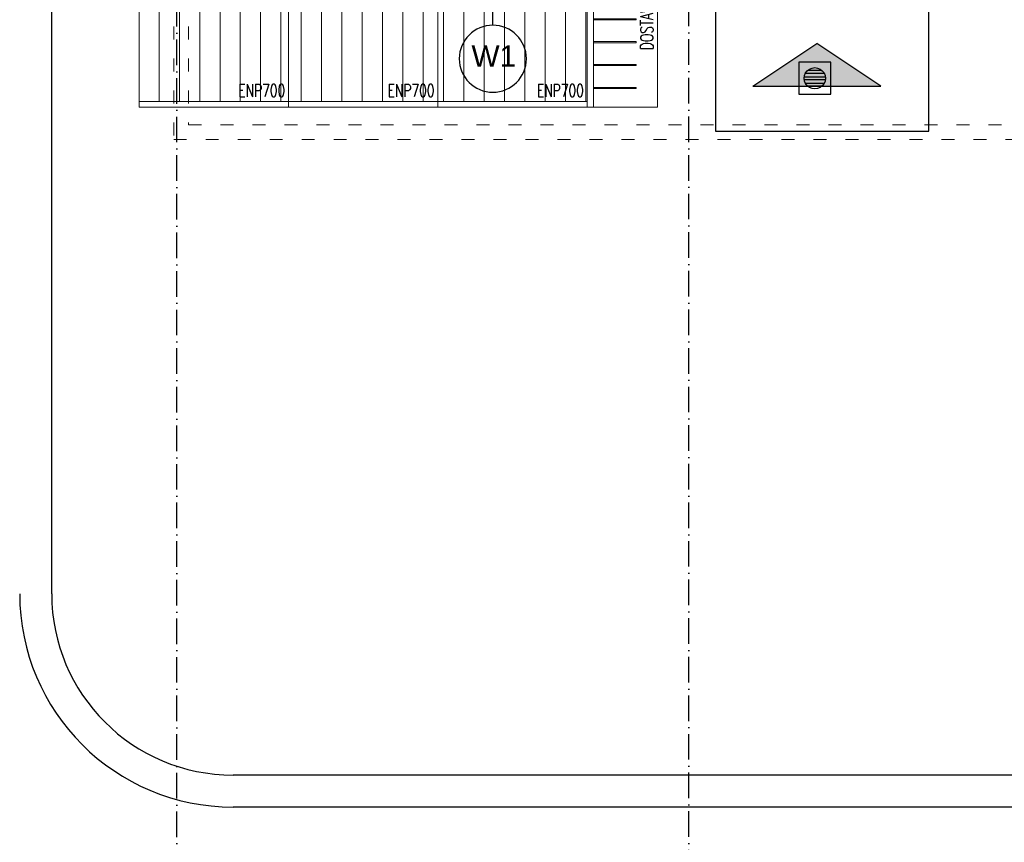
# Model space of a CAD drawing. Header units: metres. Extents: x 5541655 to 5588333, y 5589641 to 5627331.
# Tile 4 of 57: x 5584916 to 5585378, y 5624944 to 5625329. Entities that reach past the tile are written whole.
import ezdxf

# ---------------------------------------------------------------- set-up
doc = ezdxf.new("R2010")
doc.units = ezdxf.units.M
doc.header["$MEASUREMENT"] = 0
doc.linetypes.add('ACAD_ISO03W100', pattern=[30, 12, -18])
doc.linetypes.add('ACAD_ISO10W100', pattern=[18, 12, -3, 0, -3])
doc.layers.get('0').update_dxf_attribs({"linetype": 'CONTINUOUS', "lineweight": 18})
for name, color, linetype in [('2D - Ogólne', 7, 'CONTINUOUS'), ('2D- Siatka Modularna', 7, 'ACAD_ISO10W100'), ('Budowlane - Chodnik', 7, 'CONTINUOUS'), ('wypelnienia wielobokow', 7, 'CONTINUOUS'), ('Wyposazenie Wew - Urzadzenia Sanitarne', 6, 'CONTINUOUS'), ('znaczniki drzwi', 7, 'CONTINUOUS')]:
    doc.layers.add(name, color=color, linetype=linetype)
doc.layers.add('a___cienka___0.15', color=10, linetype='CONTINUOUS', lineweight=15)
doc.layers.add('MEBLE PKN', color=150, linetype='CONTINUOUS', lineweight=20)
doc.styles.add('GENERATED_STYLE_2', font='arial.ttf')
doc.styles.add('JACEK_07', font='SIMPLEX.SHX', dxfattribs={"width": 0.7})

# ---------------------------------------------------------------- blocks, each defined once
blk = doc.blocks.new('ENP700')
h = blk.add_hatch()
h.set_pattern_fill('ANSI31', color=256, scale=3, angle=225, style=0)
h.set_pattern_definition([(270, (-26577.043, -10404.258), (9.525, -2e-15), [])])
h.paths.add_polyline_path([(70, -57.23), (70, -4.93), (0, -4.93), (0, -57.23)])
for p, q in [((0, -5), (70, -5)), ((0, -57.3), (70, -57.3))]:
    blk.add_line(p, q)
for points in [[(0, -60), (70, -60), (70, 0), (0, 0)], [(24.2, -12.27), (44.2, -12.27), (44.2, -11.77), (24.2, -11.77)]]:
    blk.add_lwpolyline(points, close=True)
at = {"color": 242, "insert": (57.54, -52.21, 0), "char_height": 6, "width": 78.7969, "attachment_point": 5, "style": 'JACEK_07'}
blk.add_mtext('ENP700', dxfattribs=at)
blk = doc.blocks.new('*U284')
blk.add_blockref('ENP700', (0, 0))
blk = doc.blocks.new('dostawka')
blk.add_lwpolyline([(5089.48, 921.44), (5059.48, 921.44), (5059.48, 981.44), (5089.48, 981.44)])
for points in [[(5092.48, 981.44), (5089.48, 981.44), (5089.48, 921.44), (5092.48, 921.44)], [(5069.48, 972.72), (5089.48, 972.72), (5089.48, 972.22), (5069.48, 972.22)], [(5069.48, 961.98), (5089.48, 961.98), (5089.48, 961.48), (5069.48, 961.48)], [(5069.48, 951.23), (5089.48, 951.23), (5089.48, 950.73), (5069.48, 950.73)], [(5069.48, 940.49), (5089.48, 940.49), (5089.48, 939.99), (5069.48, 939.99)], [(5069.48, 929.26), (5089.48, 929.26), (5089.48, 928.76), (5069.48, 928.76)]]:
    blk.add_lwpolyline(points, close=True)
at = {"color": 242, "insert": (5064.45, 940.32, 0), "char_height": 6, "width": 78.7969, "attachment_point": 5, "rotation": 270, "style": 'JACEK_07'}
blk.add_mtext('DOSTAWKA', dxfattribs=at)
blk = doc.blocks.new('*U285')
at = {"linetype": 'Continuous'}
blk.add_blockref('dostawka', (-5092.48, -981.44), dxfattribs=at)
blk = doc.blocks.new('Rectangular Floor Drain 13')
at = {"layer": 'Wyposazenie Wew - Urzadzenia Sanitarne'}
for p, q in [((-7.5, 7.5), (-7.5, -7.5)), ((7.5, 7.5), (-7.5, 7.5)), ((-2.5, 4.33), (-1.29, 4.83)), ((-1.29, 4.83), (0, 5)), ((0, 5), (1.29, 4.83)), ((1.29, 4.83), (2.5, 4.33)), ((7.5, -7.5), (7.5, 7.5)), ((-5, 0), (-4.83, 1.29)), ((-4.83, -1.29), (-5, 0)), ((-4.9, 0.75), (4.9, 0.75)), ((-4.83, 1.29), (-4.33, 2.5)), ((4.43, 2.25), (-4.43, 2.25)), ((-4.33, 2.5), (-3.54, 3.54)), ((-3.54, 3.54), (-2.5, 4.33)), ((-3.26, 3.75), (3.26, 3.75)), ((2.5, 4.33), (3.54, 3.54)), ((3.54, 3.54), (4.33, 2.5)), ((4.33, 2.5), (4.83, 1.29)), ((4.83, 1.29), (5, 0)), ((5, 0), (4.83, -1.29)), ((4.9, -0.75), (-4.9, -0.75)), ((-4.33, -2.5), (-4.83, -1.29)), ((-4.43, -2.25), (4.43, -2.25)), ((-3.54, -3.54), (-4.33, -2.5)), ((-2.5, -4.33), (-3.54, -3.54)), ((3.26, -3.75), (-3.26, -3.75)), ((-1.29, -4.83), (-2.5, -4.33)), ((2.5, -4.33), (1.29, -4.83)), ((3.54, -3.54), (2.5, -4.33)), ((4.33, -2.5), (3.54, -3.54)), ((4.83, -1.29), (4.33, -2.5)), ((-7.5, -7.5), (7.5, -7.5)), ((0, -5), (-1.29, -4.83)), ((1.29, -4.83), (0, -5))]:
    blk.add_line(p, q, dxfattribs=at)

msp = doc.modelspace()

# ---------------------------------------------------------------- hatches: boundary and pattern name
at = {"layer": '2D - Ogólne', "linetype": 'Continuous'}
msp.add_hatch(color=256, dxfattribs=at).paths.add_polyline_path([(5585259.82, 5625298.25), (5585319.82, 5625298.25), (5585289.82, 5625318.25)], flags=0)

# ---------------------------------------------------------------- linework, layer by layer
for p, q in [((5585259.82, 5625298.25), (5585289.82, 5625318.25)), ((5585319.82, 5625298.25), (5585289.82, 5625318.25)), ((5585259.82, 5625298.25), (5585319.82, 5625298.25))]:
    msp.add_line(p, q, dxfattribs=at)
at = {"layer": '2D- Siatka Modularna', "lineweight": 25}
for p, q in [((5584989.78, 5624710.9), (5584989.78, 5627132.53)), ((5585229.82, 5624710.99), (5585229.82, 5627132.53))]:
    msp.add_line(p, q, dxfattribs=at)
at = {"layer": 'a___cienka___0.15', "linetype": 'ACAD_ISO03W100', "ltscale": 0.5}
for points in [[(5584988.32, 5625356.25), (5584988.32, 5625273.25), (5585947.32, 5625273.25), (5585947.32, 5625356.25)], [(5584995.32, 5625356.25), (5584995.32, 5625280.25), (5585940.32, 5625280.25), (5585940.32, 5625356.25)]]:
    msp.add_lwpolyline(points, dxfattribs=at)
at = {"layer": 'Budowlane - Chodnik'}
for p, q in [((5584931.13, 5625060.25), (5584931.13, 5626858.25)), ((5585182.3, 5624975.25), (5585016.13, 5624975.25)), ((5586023.5, 5624975.25), (5585182.3, 5624975.25)), ((5586023.5, 5624960.25), (5585016.13, 5624960.25))]:
    msp.add_line(p, q, dxfattribs=at)
for radius in [100, 85]:
    msp.add_arc((5585016.13, 5625060.25), radius, 180, 270, dxfattribs=at)
at = {"layer": 'wypelnienia wielobokow', "flags": 128}
msp.add_lwpolyline([(5585242.3, 5625277.25), (5585342.3, 5625277.25), (5585342.3, 5625437.25), (5585242.3, 5625437.25)], close=True, dxfattribs=at)
at = {"layer": 'znaczniki drzwi'}
msp.add_line((5585137.93, 5625326.9), (5585137.93, 5625399.59), dxfattribs=at)
for start, end in [(0, 180), (180, 0)]:
    msp.add_arc((5585137.93, 5625311.18), 15.72, start, end, dxfattribs=at)

# ---------------------------------------------------------------- block references
at = {"layer": 'MEBLE PKN', "rotation": 180}
msp.add_blockref('*U285', (5585182.08, 5625288.49), dxfattribs=at)
at = {"layer": 'MEBLE PKN'}
for p in [(5584972.08, 5625348.49), (5585042.08, 5625348.49), (5585112.08, 5625348.49)]:
    msp.add_blockref('*U284', p, dxfattribs=at)
at = {"layer": 'Wyposazenie Wew - Urzadzenia Sanitarne', "zscale": 100, "rotation": 180}
msp.add_blockref('Rectangular Floor Drain 13', (5585288.85, 5625302), dxfattribs=at)

# ---------------------------------------------------------------- texts
at = {"layer": 'znaczniki drzwi', "insert": (5585127.92, 5625307.43), "char_height": 10, "attachment_point": 7, "style": 'GENERATED_STYLE_2'}
msp.add_mtext('W1', dxfattribs=at)

doc.saveas('drawing.dxf')
